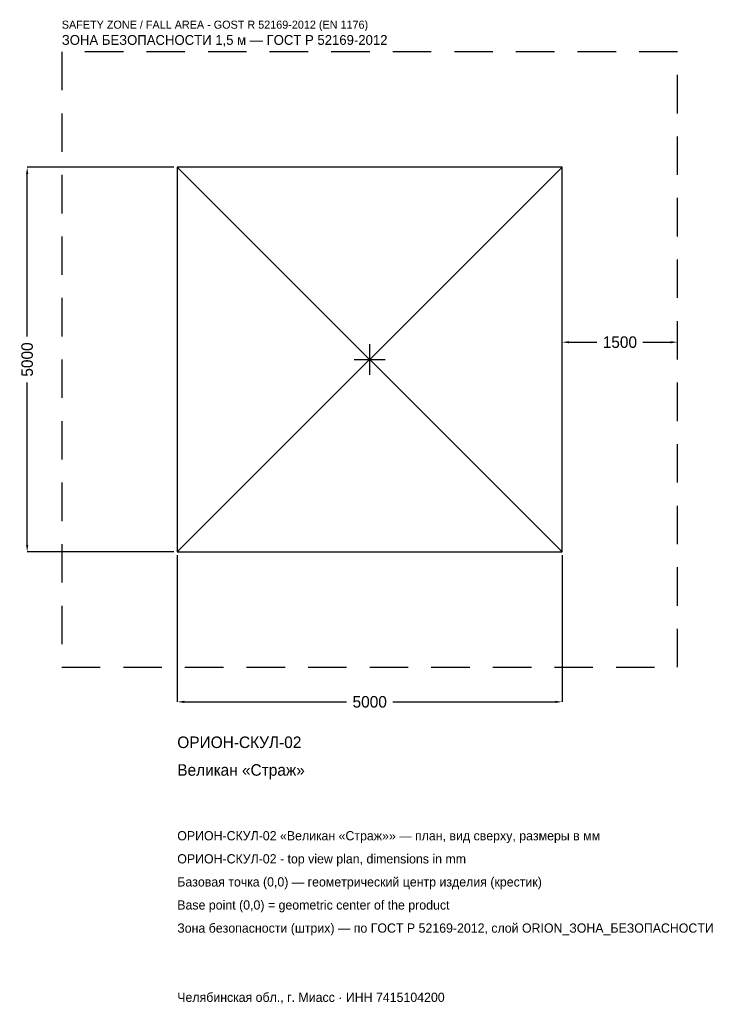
# Model space of a CAD drawing. Header units: metres. Extents: x -4547 to 4568, y -8381 to 4417.
import ezdxf

# ---------------------------------------------------------------- set-up
doc = ezdxf.new("R2010")
doc.units = ezdxf.units.M
doc.linetypes.add('DASHED', pattern=[800, 500, -300])
for name, color, linetype in [('ORION_ДАННЫЕ', 3, 'Continuous'), ('ORION_ЗОНА_БЕЗОПАСНОСТИ', 1, 'Continuous'), ('ORION_КОНТУР', 7, 'Continuous'), ('ORION_РАЗМЕРЫ', 8, 'Continuous')]:
    doc.layers.add(name, color=color, linetype=linetype)
doc.dimstyles.new('ORION', dxfattribs={"dimtxt": 150, "dimasz": 90, "dimexe": 1.25, "dimexo": 45, "dimtad": 1, "dimdec": 0, "dimcen": 2.5, "dimazin": 3, "dimtfac": 1, "dimtmove": 0, "dimatfit": 3, "dimarcsym": 0})

# ---------------------------------------------------------------- blocks, each defined once
blk = doc.blocks.new('_CLOSEDFILLED')
at = {"color": 0, "linetype": 'BYBLOCK'}
blk.add_solid([(-1, 0.16), (0, 0), (-1, -0.16)], dxfattribs=at)
blk = doc.blocks.new('*D1')
for p, q in [((-2500, -2545), (-2500, -4450)), ((2500, -2545), (2500, -4450)), ((-2410, -4450), (-300, -4450)), ((300, -4450), (2410, -4450))]:
    blk.add_line(p, q)
at = {"layer": 'Defpoints'}
for p in [(-2500, -2500), (2500, -2500), (-2500, -4450)]:
    blk.add_point(p, dxfattribs=at)
at = {"layer": 'ORION_РАЗМЕРЫ', "xscale": 90, "yscale": 90, "rotation": 180}
blk.add_blockref('_CLOSEDFILLED', (-2500, -4450), dxfattribs=at)
at = {"layer": 'ORION_РАЗМЕРЫ', "xscale": 90, "yscale": 90}
blk.add_blockref('_CLOSEDFILLED', (2500, -4450), dxfattribs=at)
at = {"layer": 'ORION_РАЗМЕРЫ', "insert": (0, -4450), "char_height": 150, "attachment_point": 5}
blk.add_mtext('5000', dxfattribs=at)
blk = doc.blocks.new('*D2')
for p, q in [((-2545, 2500), (-4450, 2500)), ((-4450, 300), (-4450, 2410)), ((-4450, -2410), (-4450, -300)), ((-2545, -2500), (-4450, -2500))]:
    blk.add_line(p, q)
at = {"layer": 'Defpoints'}
for p in [(-2500, 2500), (-4450, -2500), (-2500, -2500)]:
    blk.add_point(p, dxfattribs=at)
at = {"layer": 'ORION_РАЗМЕРЫ', "xscale": 90, "yscale": 90}
for p, rotation in [((-4450, 2500), 90), ((-4450, -2500), 270)]:
    blk.add_blockref('_CLOSEDFILLED', p, dxfattribs=dict(at, rotation=rotation))
at = {"layer": 'ORION_РАЗМЕРЫ', "insert": (-4450, 0), "char_height": 150, "attachment_point": 5, "rotation": 90}
blk.add_mtext('5000', dxfattribs=at)
blk = doc.blocks.new('*D3')
for p, q in [((2500, 45), (2500, 225)), ((2590, 225), (2950, 225)), ((3550, 225), (3910, 225)), ((4000, 45), (4000, 225))]:
    blk.add_line(p, q)
at = {"layer": 'Defpoints'}
for p in [(2500, 225), (2500, 0), (4000, 0)]:
    blk.add_point(p, dxfattribs=at)
at = {"layer": 'ORION_РАЗМЕРЫ', "xscale": 90, "yscale": 90, "rotation": 180}
blk.add_blockref('_CLOSEDFILLED', (2500, 225), dxfattribs=at)
at = {"layer": 'ORION_РАЗМЕРЫ', "xscale": 90, "yscale": 90}
blk.add_blockref('_CLOSEDFILLED', (4000, 225), dxfattribs=at)
at = {"layer": 'ORION_РАЗМЕРЫ', "insert": (3250, 225), "char_height": 150, "attachment_point": 5}
blk.add_mtext('1500', dxfattribs=at)
blk = doc.blocks.new('ОРИОН ОРИОН-СКУЛ-02 Великан Страж')
at = {"layer": 'ORION_ЗОНА_БЕЗОПАСНОСТИ', "linetype": 'DASHED'}
blk.add_lwpolyline([(-4000, -4000), (4000, -4000), (4000, 4000), (-4000, 4000)], close=True, dxfattribs=at)
at = {"layer": 'ORION_КОНТУР'}
for p, q in [((-2500, -2500), (2500, 2500)), ((-2500, 2500), (2500, -2500))]:
    blk.add_line(p, q, dxfattribs=at)
blk.add_lwpolyline([(-2500, -2500), (2500, -2500), (2500, 2500), (-2500, 2500)], close=True, dxfattribs=at)
at = {"layer": 'ORION_РАЗМЕРЫ'}
for p, q in [((0, -200), (0, 200)), ((-200, 0), (200, 0))]:
    blk.add_line(p, q, dxfattribs=at)
at = {"layer": 'ORION_ДАННЫЕ'}
for tag, p in [('АРТИКУЛ', (-2500, -5050)), ('НАИМЕНОВАНИЕ', (-2500, -5410))]:
    blk.add_attdef(tag, p, '', height=150, dxfattribs=at)
at = {"layer": 'ORION_ДАННЫЕ', "flags": 1}
for tag, p in [('ПРОИЗВОДИТЕЛЬ', (-2500, -5770)), ('ТЕЛЕФОН', (-2500, -6130)), ('САЙТ', (-2500, -6850)), ('АДРЕС', (-2500, -7210)), ('РЕКВИЗИТЫ', (-2500, -7570)), ('ГАБАРИТЫ', (-2500, -7930)), ('ЗОНА_БЕЗОПАСНОСТИ', (-2500, -8290))]:
    blk.add_attdef(tag, p, '', height=150, dxfattribs=at)
at = {"layer": 'ORION_ЗОНА_БЕЗОПАСНОСТИ', "color": 1}
for s, height, p in [('SAFETY ZONE / FALL AREA - GOST R 52169-2012 (EN 1176)', 105, (-4000, 4300)), ('ЗОНА БЕЗОПАСНОСТИ 1,5 м — ГОСТ Р 52169-2012', 127.5, (-4000, 4090))]:
    blk.add_text(s, height=height, dxfattribs=at).set_placement(p)
at = {"layer": 'ORION_РАЗМЕРЫ'}
dim = blk.add_linear_dim(base=(-4450, -2500), p1=(-2500, -2500), p2=(-2500, 2500), angle=90, dimstyle='ORION', dxfattribs=at)
dim.commit()
dim.dimension.update_dxf_attribs({"geometry": '*D2', "text_midpoint": (-4450, 0)})
for base, p1, p2, picture, middle in [((2500, 225), (2500, 0), (4000, 0), '*D3', (3250, 225)), ((-2500, -4450), (-2500, -2500), (2500, -2500), '*D1', (0, -4450))]:
    dim = blk.add_linear_dim(base=base, p1=p1, p2=p2, dimstyle='ORION', dxfattribs=at)
    dim.commit()
    dim.dimension.update_dxf_attribs({"geometry": picture, "text_midpoint": middle})

msp = doc.modelspace()

# ---------------------------------------------------------------- block references
msp.add_blockref('ОРИОН ОРИОН-СКУЛ-02 Великан Страж', (0, 0)).add_auto_attribs({'АРТИКУЛ': 'ОРИОН-СКУЛ-02', 'НАИМЕНОВАНИЕ': 'Великан «Страж»'})

# ---------------------------------------------------------------- texts
at = {"layer": 'ORION_ДАННЫЕ', "color": 3}
for s, p in [('ОРИОН-СКУЛ-02 «Великан «Страж»» — план, вид сверху, размеры в мм', (-2500, -6250)), ('ОРИОН-СКУЛ-02 - top view plan, dimensions in mm', (-2500, -6550)), ('Челябинская обл., г. Миасс · ИНН 7415104200', (-2500, -8350))]:
    msp.add_text(s, height=120, dxfattribs=at).set_placement(p)
at = {"layer": 'ORION_ДАННЫЕ', "color": 7}
for s, p in [('Базовая точка (0,0) — геометрический центр изделия (крестик)', (-2500, -6850)), ('Base point (0,0) = geometric center of the product', (-2500, -7150))]:
    msp.add_text(s, height=120, dxfattribs=at).set_placement(p)
at = {"layer": 'ORION_ДАННЫЕ', "color": 1}
msp.add_text('Зона безопасности (штрих) — по ГОСТ Р 52169-2012, слой ORION_ЗОНА_БЕЗОПАСНОСТИ', height=120, dxfattribs=at).set_placement((-2500, -7450))

doc.saveas('drawing.dxf')
